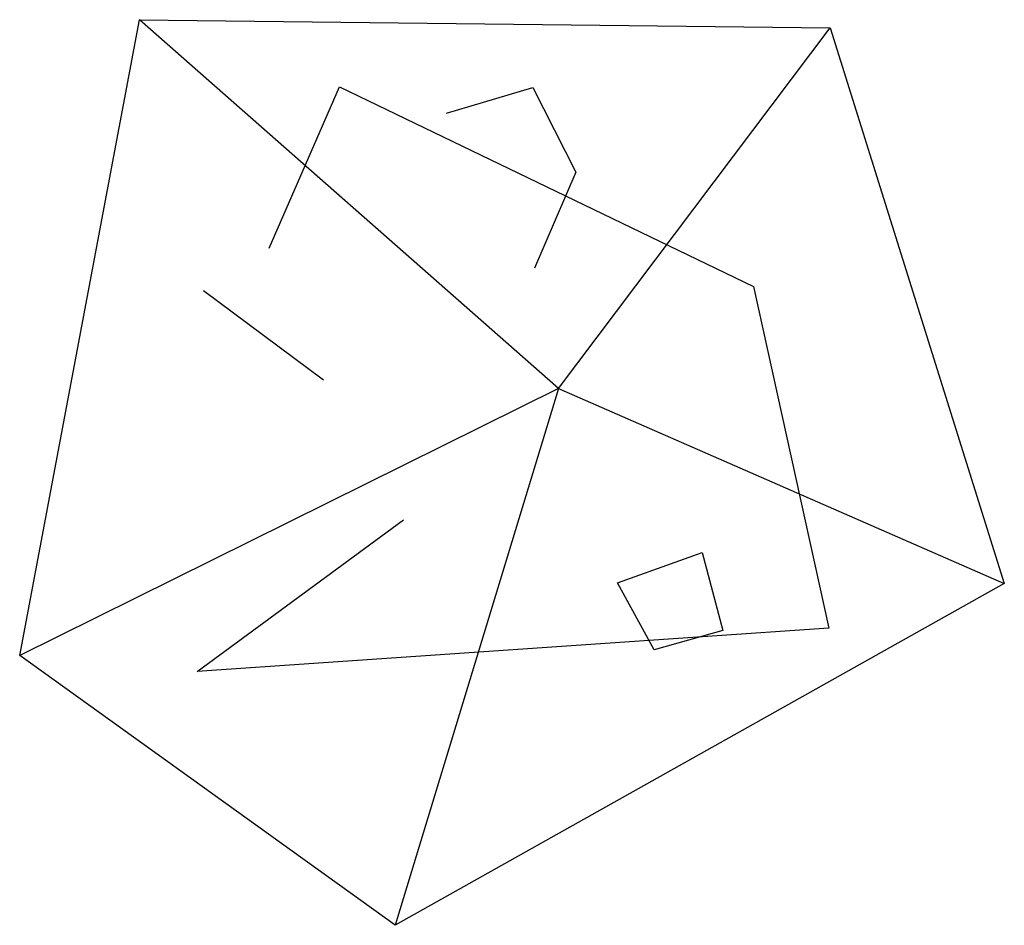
# Model space of a CAD drawing. Header units: inches. Extents: x 2.59 to 7.44, y 6.45 to 10.91.
import ezdxf

# ---------------------------------------------------------------- set-up
doc = ezdxf.new("R2010")
doc.units = ezdxf.units.IN
doc.header["$MEASUREMENT"] = 0
for name, color, linetype in [('body', 5, 'Continuous'), ('cuts', 7, 'Continuous'), ('hinge down', 1, 'Continuous'), ('hinge up', 3, 'Continuous'), ('holes', 2, 'Continuous')]:
    doc.layers.add(name, color=color, linetype=linetype)

msp = doc.modelspace()

# ---------------------------------------------------------------- linework, layer by layer
at = {"layer": 'body'}
for points in [[(3.1839, 10.9111), (6.5821, 10.8717), (7.4395, 8.1342), (4.4425, 6.4508), (2.5939, 7.7803), (3.1839, 10.9111)], [(5.5359, 8.1382), (5.9528, 8.2876), (6.0551, 7.9022), (5.7168, 7.8078)]]:
    msp.add_lwpolyline(points, close=True, dxfattribs=at)
at = {"layer": 'cuts'}
msp.add_line((3.4985, 9.5777), (4.0885, 9.1372), dxfattribs=at)
msp.add_lwpolyline([(4.6942, 10.4509), (5.119, 10.5767), (5.3314, 10.1598), (5.1268, 9.6878)], dxfattribs=at)
at = {"layer": 'hinge down'}
for q in [(3.1839, 10.9111), (6.5821, 10.8717), (7.4395, 8.1342)]:
    msp.add_line((5.2448, 9.0939), q, dxfattribs=at)
at = {"layer": 'hinge up'}
for q in [(2.5939, 7.7803), (4.4425, 6.4508)]:
    msp.add_line((5.2448, 9.0939), q, dxfattribs=at)
at = {"layer": 'holes'}
msp.add_lwpolyline([(3.822, 9.7857), (4.1681, 10.5802), (6.2055, 9.5969), (6.5752, 7.9135), (3.468, 7.7011), (4.4828, 8.4484)], dxfattribs=at)

doc.saveas('drawing.dxf')
